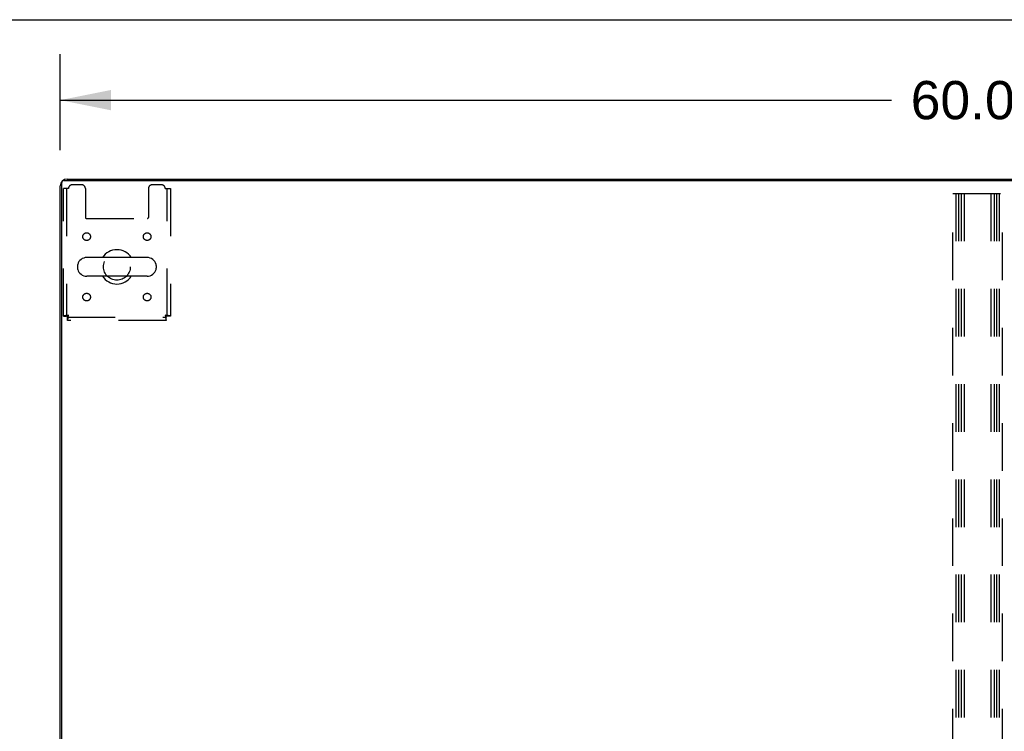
# Model space of a CAD drawing. Header units: inches. Extents: x 0 to 283, y 0 to 183.
# Tile 25 of 36: x 60 to 92, y 160 to 183. Entities that reach past the tile are written whole.
import ezdxf

# ---------------------------------------------------------------- set-up
doc = ezdxf.new("R2010")
doc.units = ezdxf.units.IN
doc.header["$LTSCALE"] = 15.583333
doc.header["$MEASUREMENT"] = 0
doc.linetypes.add('HIDDEN', pattern=[0.2, 0.1, -0.1])
doc.layers.get('0').update_dxf_attribs({"linetype": 'CONTINUOUS'})
doc.layers.add('DEFAULT_2', color=8, linetype='HIDDEN')
doc.layers.add('DIMENSIONS', color=7, linetype='CONTINUOUS')
doc.styles.get("Standard").update_dxf_attribs({"font": 'arial.ttf'})
doc.dimstyles.new('DIMSTYLE_1', dxfattribs={"dimtxt": 1.25, "dimasz": 1.666667, "dimexe": 0.09, "dimexo": 0.07, "dimgap": 0.0375, "dimtad": 0, "dimtih": 1, "dimtoh": 1, "dimzin": 4, "dimdsep": 46, "dimtxsty": 'Standard', "dimblk": '_FILLED', "dimblk1": '_FILLED', "dimblk2": '_FILLED', "dimcen": 0.09, "dimadec": 3, "dimazin": 1, "dimtfac": 1, "dimtdec": 3, "dimtofl": 0, "dimtmove": 0, "dimatfit": 3, "dimldrblk": '_FILLED', "dimfxl": 0, "dimtolj": 1, "dimtzin": 4, "dimarcsym": 0})

# ---------------------------------------------------------------- blocks, each defined once
blk = doc.blocks.new('_FILLED')
at = {"color": 0, "linetype": 'ByBlock'}
blk.add_solid([(0, 0), (-1, 0.2), (-1, -0.2)], dxfattribs=at)
blk = doc.blocks.new('*D1')
at = {"layer": 'DIMENSIONS', "color": 2, "linetype": 'Continuous'}
for p, q in [((61.098, 179.06), (61.098, 182.201)), ((121.098, 179.234), (121.098, 182.201)), ((61.098, 180.701), (88.289, 180.701)), ((121.098, 180.701), (93.907, 180.701))]:
    blk.add_line(p, q, dxfattribs=at)
at = {"layer": 'DIMENSIONS', "color": 2, "linetype": 'Continuous', "xscale": 1.6666666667, "yscale": 1.6666666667, "zscale": 1.6666666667, "rotation": 180}
blk.add_blockref('_FILLED', (61.098, 180.701), dxfattribs=at)
at = {"layer": 'DIMENSIONS', "color": 2, "linetype": 'Continuous', "xscale": 1.6666666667, "yscale": 1.6666666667, "zscale": 1.6666666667}
blk.add_blockref('_FILLED', (121.098, 180.701), dxfattribs=at)
at = {"layer": 'DIMENSIONS', "color": 2, "linetype": 'Continuous', "insert": (91.098, 181.326), "char_height": 1.25, "width": 4.36803, "attachment_point": 2, "line_spacing_factor": 0.9}
blk.add_mtext('60.00', dxfattribs=at)

msp = doc.modelspace()

# ---------------------------------------------------------------- linework, layer by layer
at = {"color": 7, "linetype": 'Continuous'}
for p, q in [((0, 183.333), (283.333, 183.333)), ((68.598, 178.12), (68.598, 178.068)), ((68.598, 178.12), (113.598, 178.12)), ((63.94, 175.551), (61.965, 175.551)), ((61.665, 175.288), (61.665, 175.201)), ((64.24, 175.288), (64.24, 175.201)), ((63.94, 174.939), (61.965, 174.939))]:
    msp.add_line(p, q, dxfattribs=at)
at = {"color": 3, "linetype": 'Continuous'}
for p, q in [((61.213, 178.068), (120.984, 178.068)), ((61.324, 178.12), (68.598, 178.12)), ((61.098, 142.224), (61.098, 177.894)), ((61.15, 142.12), (61.15, 178.005))]:
    msp.add_line(p, q, dxfattribs=at)
for centre, radius in [((61.324, 177.894), 0.226), ((61.213, 178.005), 0.0625)]:
    msp.add_arc(centre, radius, 90, 180, dxfattribs=at)
at = {"color": 7, "linetype": 'Continuous'}
for centre, radius, start, end in [((61.965, 175.245), 0.306, 90, 164.3697), ((62.952, 175.245), 0.562, 32.9567, 147.0433), ((63.94, 175.245), 0.306, 15.6303, 90), ((61.808, 175.288), 0.144, 164.3697, 180), ((61.808, 175.201), 0.144, 180, 195.6303), ((64.096, 175.288), 0.144, 0, 15.6303), ((64.096, 175.201), 0.144, 344.3697, 360), ((61.965, 175.245), 0.306, 195.6303, 270), ((62.952, 175.245), 0.562, 212.956, 327.044), ((63.94, 175.245), 0.306, 270, 344.3697)]:
    msp.add_arc(centre, radius, start, end, dxfattribs=at)
at = {"layer": 'DEFAULT_2', "color": 8, "linetype": 'HIDDEN'}
for p, q in [((61.202, 173.629), (61.202, 177.807)), ((61.369, 177.807), (61.202, 177.807)), ((61.306, 177.807), (61.306, 173.629)), ((61.796, 177.932), (61.494, 177.932)), ((61.921, 177.807), (61.921, 176.862)), ((63.983, 177.807), (63.983, 176.862)), ((64.41, 177.932), (64.108, 177.932)), ((64.535, 177.807), (64.702, 177.807)), ((64.598, 173.629), (64.598, 177.807)), ((64.702, 177.807), (64.702, 173.629)), ((90.286, 143.641), (90.286, 177.641)), ((90.286, 177.641), (91.911, 177.641)), ((90.39, 177.641), (90.39, 143.641)), ((90.473, 177.641), (90.473, 143.641)), ((90.557, 177.641), (90.557, 143.641)), ((90.661, 177.641), (90.661, 143.641)), ((91.536, 177.641), (91.536, 143.641)), ((91.64, 177.641), (91.64, 143.641)), ((91.723, 177.641), (91.723, 143.641)), ((91.807, 177.641), (91.807, 143.641)), ((91.911, 143.641), (91.911, 177.641)), ((61.951, 176.832), (63.953, 176.832)), ((61.202, 173.629), (61.306, 173.629)), ((61.336, 173.495), (61.336, 173.599)), ((61.336, 173.599), (64.568, 173.599)), ((61.369, 173.662), (61.355, 173.657)), ((64.535, 173.662), (64.54, 173.648)), ((64.568, 173.495), (64.568, 173.599)), ((64.702, 173.629), (64.598, 173.629)), ((64.568, 173.495), (61.336, 173.495))]:
    msp.add_line(p, q, dxfattribs=at)
for points in [[(61.369, 173.662), (61.35, 173.659), (61.332, 173.657), (61.314, 173.654), (61.297, 173.652), (61.28, 173.65), (61.265, 173.647), (61.251, 173.645), (61.239, 173.643), (61.228, 173.64), (61.219, 173.638), (61.211, 173.636), (61.206, 173.633), (61.203, 173.631), (61.202, 173.629)], [(61.355, 173.657), (61.348, 173.654), (61.342, 173.652), (61.336, 173.65), (61.33, 173.647), (61.325, 173.645), (61.32, 173.643), (61.316, 173.64), (61.312, 173.638), (61.31, 173.636), (61.308, 173.633), (61.307, 173.631), (61.306, 173.629)], [(61.336, 173.495), (61.338, 173.496), (61.341, 173.499), (61.343, 173.504), (61.346, 173.511), (61.348, 173.52), (61.35, 173.531), (61.353, 173.543), (61.355, 173.557), (61.357, 173.573), (61.36, 173.589), (61.362, 173.606), (61.364, 173.624), (61.367, 173.643), (61.369, 173.662)], [(61.336, 173.599), (61.338, 173.599), (61.341, 173.6), (61.343, 173.602), (61.346, 173.605), (61.348, 173.608), (61.35, 173.612), (61.353, 173.617), (61.355, 173.622), (61.357, 173.628), (61.36, 173.634), (61.362, 173.641), (61.364, 173.648), (61.369, 173.662)], [(64.535, 173.662), (64.537, 173.643), (64.54, 173.624), (64.542, 173.606), (64.545, 173.589), (64.547, 173.573), (64.549, 173.557), (64.552, 173.543), (64.554, 173.531), (64.556, 173.52), (64.559, 173.511), (64.561, 173.504), (64.563, 173.499), (64.566, 173.496), (64.568, 173.495)], [(64.598, 173.629), (64.598, 173.631), (64.597, 173.633), (64.595, 173.636), (64.592, 173.638), (64.588, 173.64), (64.584, 173.643), (64.58, 173.645), (64.574, 173.647), (64.569, 173.65), (64.562, 173.652), (64.556, 173.654), (64.549, 173.657), (64.535, 173.662)], [(64.702, 173.629), (64.701, 173.631), (64.698, 173.633), (64.693, 173.636), (64.686, 173.638), (64.677, 173.64), (64.666, 173.643), (64.653, 173.645), (64.639, 173.647), (64.624, 173.65), (64.608, 173.652), (64.59, 173.654), (64.572, 173.657), (64.554, 173.659), (64.535, 173.662)], [(64.54, 173.648), (64.542, 173.641), (64.545, 173.634), (64.547, 173.628), (64.549, 173.622), (64.552, 173.617), (64.554, 173.612), (64.556, 173.608), (64.559, 173.605), (64.561, 173.602), (64.563, 173.6), (64.566, 173.599), (64.568, 173.599)]]:
    msp.add_lwpolyline(points, dxfattribs=at)
for centre, radius in [((61.963, 176.234), 0.125), ((63.942, 176.234), 0.125), ((62.952, 175.245), 0.438), ((61.963, 174.255), 0.125), ((63.942, 174.255), 0.125)]:
    msp.add_circle(centre, radius, dxfattribs=at)
for centre, radius, start, end in [((61.494, 177.807), 0.125, 90, 180), ((61.796, 177.807), 0.125, 0, 90), ((64.108, 177.807), 0.125, 90, 180), ((64.41, 177.807), 0.125, 0, 90), ((61.951, 176.862), 0.03, 180, 270), ((63.953, 176.862), 0.03, 270, 360)]:
    msp.add_arc(centre, radius, start, end, dxfattribs=at)

# ---------------------------------------------------------------- dimensions: what is measured, and where the dimension line sits
at = {"layer": 'DIMENSIONS', "color": 2, "linetype": 'Continuous'}
dim = msp.add_linear_dim(base=(121.098, 180.701), p1=(61.098, 178.99), p2=(121.098, 182.271), dimstyle='DIMSTYLE_1', dxfattribs=at)
dim.commit()
dim.dimension.update_dxf_attribs({"geometry": '*D1', "text_midpoint": (91.088, 180.694), "dimtype": 160})

doc.saveas('drawing.dxf')
